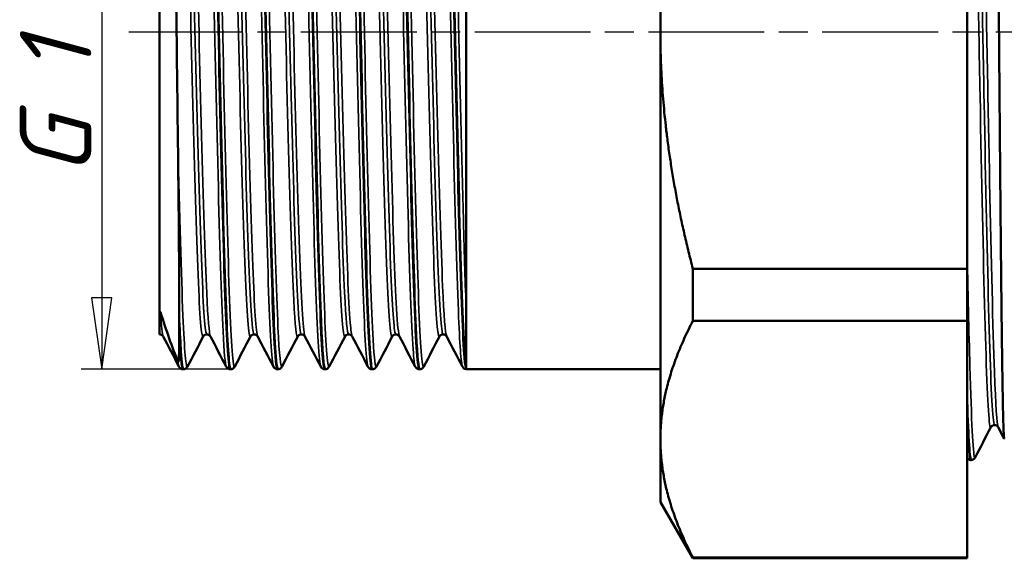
# Model space of a CAD drawing. Header units: millimetres. Extents: x -127 to 533, y -69 to 356.
# Tile 12 of 18: x 28 to 76, y 180 to 206. Entities that reach past the tile are written whole.
import ezdxf

# ---------------------------------------------------------------- set-up
doc = ezdxf.new("R2010")
doc.units = ezdxf.units.MM
doc.linetypes.add('CHAIN', pattern=[0.7087, 0.4724, -0.0591, 0.1181, -0.0591])
for name, color, linetype, lineweight in [('Видимые тонкие (ГОСТ)', 7, 'Continuous', 35), ('Видимый контур (ГОСТ)', 7, 'Continuous', 50), ('Осевая линия (ГОСТ)', 7, 'Continuous', 25), ('Размер (ГОСТ)', 7, 'Continuous', 25)]:
    doc.layers.add(name, color=color, linetype=linetype, lineweight=lineweight)
doc.styles.add('Обычный текст (ГОСТ)', font='GOST Common Italic.ttf')
doc.dimstyles.new('Обычный (ГОСТ)', dxfattribs={"dimtxt": 3.5, "dimasz": 3.5, "dimexe": 1, "dimexo": 0, "dimgap": 0.5, "dimtad": 1, "dimrnd": 1e-08, "dimtxsty": 'Обычный текст (ГОСТ)', "dimblk": 'Filled-1', "dimcen": 0.09, "dimdle": 15, "dimclrd": 256, "dimclre": 256, "dimclrt": 256, "dimazin": 2, "dimtfac": 0.714286, "dimtdec": 3, "dimtmove": 0, "dimatfit": 3, "dimfxl": 1, "dimtolj": 1, "dimlwd": 25, "dimlwe": 25, "dimarcsym": 0})

# ---------------------------------------------------------------- blocks, each defined once
blk = doc.blocks.new('Filled-1')
at = {"color": 0}
for p, q in [((0, 0), (-1, 0.143)), ((-1, 0.143), (-1, -0.143)), ((-1, 0), (0, 0)), ((-1, -0.143), (0, 0))]:
    blk.add_line(p, q, dxfattribs=at)
at = {"color": 0, "flags": 128}
blk.add_lwpolyline([(-1, -0.143), (0, 0), (-1, 0.143), (-1, -0.143)], dxfattribs=at)
at = {"color": 0}
blk.add_solid([(-1, -0.143), (0, 0), (-1, 0.143), (-1, -0.143)], dxfattribs=at)
blk = doc.blocks.new('*D12')
at = {"layer": 'Defpoints', "color": 0, "linetype": 'Continuous', "transparency": 16777216}
for p in [(36.749, 221.919), (31.596, 188.919), (37.885, 188.919)]:
    blk.add_point(p, dxfattribs=at)
at = {"layer": 'Размер (ГОСТ)', "linetype": 'Continuous', "lineweight": 25, "transparency": 16777216}
for p, q in [((36.749, 221.919), (30.596, 221.919)), ((31.596, 218.419), (31.596, 192.419)), ((37.885, 188.919), (30.596, 188.919))]:
    blk.add_line(p, q, dxfattribs=at)
at = {"layer": 'Размер (ГОСТ)', "linetype": 'Continuous', "lineweight": 25, "transparency": 16777216, "xscale": 3.5, "yscale": 3.5, "zscale": 3.5}
for p, rotation in [((31.596, 221.919), 90), ((31.596, 188.919), 270)]:
    blk.add_blockref('Filled-1', p, dxfattribs=dict(at, rotation=rotation))
at = {"layer": 'Размер (ГОСТ)', "linetype": 'Continuous', "lineweight": 25, "transparency": 16777216, "insert": (27.594, 196.289), "char_height": 3.5, "attachment_point": 1, "rotation": 90, "style": 'Обычный текст (ГОСТ)'}
blk.add_mtext('\\A1; \\fGOST Common|b0|i1;\\H3.5000;G 1 1/4"', dxfattribs=at)

msp = doc.modelspace()

# ---------------------------------------------------------------- linework, layer by layer
at = {"layer": 'Видимые тонкие (ГОСТ)'}
for points, knots in [([(73.943, 224.764), (73.994, 224.663), (74.044, 224.01), (74.095, 222.837), (74.173, 221.029), (74.252, 217.995), (74.33, 214.321), (74.408, 210.659), (74.486, 206.382), (74.564, 202.313), (74.642, 198.252), (74.719, 194.421), (74.797, 191.552), (74.875, 188.689), (74.953, 186.801), (75.03, 186.249), (75.051, 186.101), (75.072, 186.049), (75.093, 186.092)], [28.310649, 28.310649, 28.310649, 28.310649, 28.726659, 28.726659, 28.726659, 29.367744, 29.367744, 29.367744, 30.006803, 30.006803, 30.006803, 30.644523, 30.644523, 30.644523, 31.281117, 31.281117, 31.281117, 31.452242, 31.452242, 31.452242, 31.452242]), ([(74.122, 224.662), (74.18, 224.656), (74.237, 223.942), (74.295, 222.569), (74.373, 220.704), (74.451, 217.634), (74.529, 213.951), (74.607, 210.276), (74.685, 206.012), (74.763, 201.98), (74.841, 197.956), (74.919, 194.183), (74.997, 191.387), (75.074, 188.595), (75.152, 186.791), (75.23, 186.319), (75.244, 186.233), (75.258, 186.192), (75.272, 186.193)], [28.274334, 28.274334, 28.274334, 28.274334, 28.745635, 28.745635, 28.745635, 29.386205, 29.386205, 29.386205, 30.025354, 30.025354, 30.025354, 30.663295, 30.663295, 30.663295, 31.300241, 31.300241, 31.300241, 31.415927, 31.415927, 31.415927, 31.415927]), ([(74.301, 224.769), (74.311, 224.789), (74.321, 224.787), (74.331, 224.763), (74.409, 224.573), (74.487, 223.025), (74.565, 220.416), (74.643, 217.812), (74.721, 214.167), (74.799, 210.178), (74.876, 206.197), (74.954, 201.894), (75.032, 198.094), (75.11, 194.241), (75.189, 190.926), (75.268, 188.797), (75.329, 187.145), (75.39, 186.214), (75.451, 186.09)], [28.238018, 28.238018, 28.238018, 28.238018, 28.320401, 28.320401, 28.320401, 28.959475, 28.959475, 28.959475, 29.597208, 29.597208, 29.597208, 30.233812, 30.233812, 30.233812, 30.879038, 30.879038, 30.879038, 31.379611, 31.379611, 31.379611, 31.379611]), ([(36.53, 221.786), (36.537, 221.8), (36.544, 221.805), (36.551, 221.8), (36.633, 221.748), (36.714, 220.441), (36.796, 218.153), (36.878, 215.866), (36.959, 212.611), (37.041, 209.066), (37.122, 205.523), (37.204, 201.711), (37.286, 198.424), (37.367, 195.138), (37.449, 192.397), (37.53, 190.77), (37.582, 189.74), (37.634, 189.16), (37.685, 189.058)], [6.240079, 6.240079, 6.240079, 6.240079, 6.297654, 6.297654, 6.297654, 6.963642, 6.963642, 6.963642, 7.629441, 7.629441, 7.629441, 8.295055, 8.295055, 8.295055, 8.960487, 8.960487, 8.960487, 9.381671, 9.381671, 9.381671, 9.381671]), ([(36.949, 221.779), (36.979, 221.722), (37.01, 221.496), (37.041, 221.1), (37.122, 220.047), (37.204, 217.799), (37.286, 214.822), (37.367, 211.847), (37.449, 208.162), (37.53, 204.533), (37.612, 200.905), (37.694, 197.357), (37.775, 194.624), (37.857, 191.892), (37.938, 189.992), (38.02, 189.319), (38.048, 189.087), (38.076, 189.001), (38.104, 189.057)], [12.609477, 12.609477, 12.609477, 12.609477, 12.860191, 12.860191, 12.860191, 13.525804, 13.525804, 13.525804, 14.191236, 14.191236, 14.191236, 14.856491, 14.856491, 14.856491, 15.521571, 15.521571, 15.521571, 15.75107, 15.75107, 15.75107, 15.75107]), ([(38.841, 221.78), (38.893, 221.876), (38.946, 221.484), (38.998, 220.614), (39.079, 219.258), (39.161, 216.75), (39.242, 213.608), (39.324, 210.467), (39.405, 206.712), (39.487, 203.121), (39.568, 199.531), (39.649, 196.127), (39.731, 193.613), (39.812, 191.099), (39.894, 189.491), (39.975, 189.121), (39.982, 189.088), (39.99, 189.065), (39.997, 189.051)], [12.523264, 12.523264, 12.523264, 12.523264, 12.949475, 12.949475, 12.949475, 13.61374, 13.61374, 13.61374, 14.277854, 14.277854, 14.277854, 14.94182, 14.94182, 14.94182, 15.605641, 15.605641, 15.605641, 15.664857, 15.664857, 15.664857, 15.664857]), ([(39.26, 221.786), (39.336, 221.637), (39.411, 220.431), (39.487, 218.371), (39.568, 216.15), (39.649, 212.952), (39.731, 209.437), (39.812, 205.922), (39.894, 202.113), (39.975, 198.797), (40.056, 195.482), (40.138, 192.68), (40.219, 190.971), (40.285, 189.596), (40.35, 188.935), (40.416, 189.054)], [18.892663, 18.892663, 18.892663, 18.892663, 19.508604, 19.508604, 19.508604, 20.172569, 20.172569, 20.172569, 20.836391, 20.836391, 20.836391, 21.500072, 21.500072, 21.500072, 22.034255, 22.034255, 22.034255, 22.034255]), ([(41.153, 221.784), (41.167, 221.813), (41.181, 221.805), (41.195, 221.758), (41.277, 221.494), (41.358, 219.991), (41.439, 217.559), (41.522, 215.071), (41.606, 211.626), (41.689, 207.965), (41.771, 204.36), (41.853, 200.571), (41.935, 197.39), (42.016, 194.211), (42.098, 191.66), (42.18, 190.271), (42.223, 189.547), (42.266, 189.141), (42.308, 189.059)], [18.806449, 18.806449, 18.806449, 18.806449, 18.922712, 18.922712, 18.922712, 19.585745, 19.585745, 19.585745, 20.26427, 20.26427, 20.26427, 20.9325, 20.9325, 20.9325, 21.600273, 21.600273, 21.600273, 21.948042, 21.948042, 21.948042, 21.948042]), ([(41.571, 221.778), (41.611, 221.703), (41.65, 221.356), (41.689, 220.739), (41.771, 219.445), (41.853, 216.975), (41.935, 213.846), (42.016, 210.719), (42.098, 206.953), (42.18, 203.336), (42.262, 199.721), (42.344, 196.278), (42.426, 193.725), (42.508, 191.174), (42.589, 189.529), (42.671, 189.133), (42.69, 189.042), (42.708, 189.017), (42.727, 189.054)], [25.175848, 25.175848, 25.175848, 25.175848, 25.495019, 25.495019, 25.495019, 26.163249, 26.163249, 26.163249, 26.831022, 26.831022, 26.831022, 27.498355, 27.498355, 27.498355, 28.165261, 28.165261, 28.165261, 28.317441, 28.317441, 28.317441, 28.317441]), ([(43.464, 221.782), (43.526, 221.896), (43.589, 221.306), (43.651, 220.059), (43.733, 218.429), (43.814, 215.687), (43.896, 212.402), (43.977, 209.118), (44.059, 205.313), (44.14, 201.774), (44.222, 198.237), (44.303, 194.988), (44.385, 192.701), (44.463, 190.501), (44.541, 189.204), (44.62, 189.051)], [25.089634, 25.089634, 25.089634, 25.089634, 25.598193, 25.598193, 25.598193, 26.263203, 26.263203, 26.263203, 26.927878, 26.927878, 26.927878, 27.592235, 27.592235, 27.592235, 28.231227, 28.231227, 28.231227, 28.231227]), ([(43.883, 221.786), (43.887, 221.778), (43.891, 221.767), (43.896, 221.752), (43.977, 221.469), (44.059, 219.942), (44.14, 217.487), (44.222, 215.034), (44.303, 211.669), (44.385, 208.089), (44.466, 204.511), (44.547, 200.741), (44.629, 197.559), (44.71, 194.379), (44.792, 191.806), (44.873, 190.372), (44.928, 189.4), (44.983, 188.955), (45.038, 189.057)], [31.459033, 31.459033, 31.459033, 31.459033, 31.493952, 31.493952, 31.493952, 32.158628, 32.158628, 32.158628, 32.822985, 32.822985, 32.822985, 33.487037, 33.487037, 33.487037, 34.150801, 34.150801, 34.150801, 34.600626, 34.600626, 34.600626, 34.600626]), ([(45.775, 221.78), (45.804, 221.837), (45.832, 221.748), (45.861, 221.508), (45.943, 220.822), (46.025, 218.902), (46.106, 216.148), (46.188, 213.399), (46.27, 209.835), (46.351, 206.201), (46.433, 202.57), (46.515, 198.892), (46.596, 195.929), (46.678, 192.969), (46.759, 190.743), (46.841, 189.711), (46.871, 189.33), (46.901, 189.113), (46.931, 189.058)], [31.37282, 31.37282, 31.37282, 31.37282, 31.60552, 31.60552, 31.60552, 32.272651, 32.272651, 32.272651, 32.938961, 32.938961, 32.938961, 33.604511, 33.604511, 33.604511, 34.269362, 34.269362, 34.269362, 34.514412, 34.514412, 34.514412, 34.514412]), ([(46.194, 221.78), (46.247, 221.675), (46.299, 221.08), (46.351, 220.021), (46.433, 218.373), (46.515, 215.614), (46.596, 212.317), (46.678, 209.024), (46.759, 205.215), (46.841, 201.68), (46.922, 198.149), (47.004, 194.913), (47.085, 192.642), (47.167, 190.373), (47.248, 189.083), (47.329, 189.037), (47.336, 189.033), (47.343, 189.038), (47.35, 189.051)], [37.742219, 37.742219, 37.742219, 37.742219, 38.16971, 38.16971, 38.16971, 38.835261, 38.835261, 38.835261, 39.500112, 39.500112, 39.500112, 40.164324, 40.164324, 40.164324, 40.827956, 40.827956, 40.827956, 40.883811, 40.883811, 40.883811, 40.883811]), ([(48.087, 221.786), (48.161, 221.922), (48.234, 221.051), (48.308, 219.305), (48.39, 217.382), (48.471, 214.412), (48.552, 211.006), (48.634, 207.582), (48.716, 203.741), (48.798, 200.282), (48.879, 196.839), (48.961, 193.797), (49.042, 191.786), (49.109, 190.136), (49.176, 189.188), (49.242, 189.053)], [37.656005, 37.656005, 37.656005, 37.656005, 38.258497, 38.258497, 38.258497, 38.921899, 38.921899, 38.921899, 39.588794, 39.588794, 39.588794, 40.252834, 40.252834, 40.252834, 40.797598, 40.797598, 40.797598, 40.797598]), ([(48.506, 221.784), (48.521, 221.755), (48.537, 221.683), (48.552, 221.565), (48.634, 220.947), (48.716, 219.093), (48.798, 216.387), (48.879, 213.694), (48.961, 210.174), (49.042, 206.556), (49.124, 202.931), (49.205, 199.229), (49.287, 196.221), (49.333, 194.503), (49.38, 193.01), (49.427, 191.847)], [44.025404, 44.025404, 44.025404, 44.025404, 44.152648, 44.152648, 44.152648, 44.819544, 44.819544, 44.819544, 45.483584, 45.483584, 45.483584, 46.149141, 46.149141, 46.149141, 46.529299, 46.529299, 46.529299, 46.529299]), ([(35.408, 220.301), (35.431, 220.26), (35.454, 220.134), (35.477, 219.921), (35.56, 219.137), (35.644, 217.188), (35.728, 214.498), (35.812, 211.808), (35.895, 208.397), (35.979, 205.007), (36.063, 201.618), (36.146, 198.274), (36.23, 195.703), (36.314, 193.133), (36.397, 191.353), (36.481, 190.751), (36.509, 190.551), (36.536, 190.482), (36.564, 190.537)], [6.330562, 6.330562, 6.330562, 6.330562, 6.51619, 6.51619, 6.51619, 7.19901, 7.19901, 7.19901, 7.881613, 7.881613, 7.881613, 8.564004, 8.564004, 8.564004, 9.246187, 9.246187, 9.246187, 9.472155, 9.472155, 9.472155, 9.472155]), ([(35.583, 220.199), (35.618, 220.2), (35.652, 220.014), (35.686, 219.636), (35.77, 218.708), (35.854, 216.633), (35.938, 213.866), (36.021, 211.1), (36.105, 207.66), (36.189, 204.299), (36.273, 200.939), (36.357, 197.682), (36.441, 195.238), (36.524, 192.795), (36.608, 191.182), (36.692, 190.752), (36.708, 190.671), (36.723, 190.632), (36.739, 190.634)], [6.283185, 6.283185, 6.283185, 6.283185, 6.56199, 6.56199, 6.56199, 7.245973, 7.245973, 7.245973, 7.929742, 7.929742, 7.929742, 8.613302, 8.613302, 8.613302, 9.296656, 9.296656, 9.296656, 9.424778, 9.424778, 9.424778, 9.424778]), ([(35.758, 220.305), (35.832, 220.44), (35.905, 219.671), (35.979, 218.108), (36.063, 216.329), (36.146, 213.535), (36.23, 210.335), (36.314, 207.135), (36.397, 203.552), (36.481, 200.363), (36.565, 197.176), (36.648, 194.406), (36.732, 192.656), (36.793, 191.385), (36.853, 190.658), (36.914, 190.536)], [6.235808, 6.235808, 6.235808, 6.235808, 6.835454, 6.835454, 6.835454, 7.517845, 7.517845, 7.517845, 8.200028, 8.200028, 8.200028, 8.882008, 8.882008, 8.882008, 9.377401, 9.377401, 9.377401, 9.377401]), ([(37.72, 220.306), (37.725, 220.297), (37.73, 220.284), (37.735, 220.266), (37.818, 219.97), (37.902, 218.484), (37.985, 216.132), (38.069, 213.78), (38.152, 210.578), (38.236, 207.22), (38.319, 203.863), (38.403, 200.374), (38.486, 197.508), (38.57, 194.642), (38.653, 192.42), (38.736, 191.322), (38.783, 190.712), (38.829, 190.451), (38.876, 190.539)], [12.613747, 12.613747, 12.613747, 12.613747, 12.654132, 12.654132, 12.654132, 13.335155, 13.335155, 13.335155, 14.015999, 14.015999, 14.015999, 14.696668, 14.696668, 14.696668, 15.377165, 15.377165, 15.377165, 15.75534, 15.75534, 15.75534, 15.75534]), ([(37.895, 220.203), (37.913, 220.205), (37.93, 220.155), (37.948, 220.053), (38.032, 219.57), (38.115, 217.912), (38.199, 215.439), (38.282, 212.966), (38.366, 209.697), (38.45, 206.341), (38.533, 202.987), (38.617, 199.57), (38.701, 196.833), (38.784, 194.097), (38.868, 192.06), (38.951, 191.165), (38.984, 190.811), (39.017, 190.636), (39.051, 190.638)], [12.566371, 12.566371, 12.566371, 12.566371, 12.710498, 12.710498, 12.710498, 13.392708, 13.392708, 13.392708, 14.074742, 14.074742, 14.074742, 14.756603, 14.756603, 14.756603, 15.438296, 15.438296, 15.438296, 15.707963, 15.707963, 15.707963, 15.707963]), ([(38.07, 220.3), (38.125, 220.402), (38.18, 220.006), (38.236, 219.127), (38.319, 217.799), (38.403, 215.378), (38.486, 212.389), (38.57, 209.401), (38.653, 205.865), (38.736, 202.548), (38.82, 199.231), (38.903, 196.155), (38.987, 193.986), (39.066, 191.917), (39.146, 190.687), (39.226, 190.531)], [12.518994, 12.518994, 12.518994, 12.518994, 12.96984, 12.96984, 12.96984, 13.650509, 13.650509, 13.650509, 14.331006, 14.331006, 14.331006, 15.011336, 15.011336, 15.011336, 15.660586, 15.660586, 15.660586, 15.660586]), ([(40.031, 220.304), (40.1, 220.166), (40.169, 219.246), (40.237, 217.659), (40.321, 215.733), (40.404, 212.837), (40.487, 209.597), (40.57, 206.358), (40.654, 202.796), (40.737, 199.682), (40.82, 196.567), (40.904, 193.921), (40.987, 192.314), (41.054, 191.026), (41.12, 190.412), (41.187, 190.534)], [18.896933, 18.896933, 18.896933, 18.896933, 19.456778, 19.456778, 19.456778, 20.136188, 20.136188, 20.136188, 20.81546, 20.81546, 20.81546, 21.494595, 21.494595, 21.494595, 22.038525, 22.038525, 22.038525, 22.038525]), ([(40.206, 220.207), (40.289, 220.206), (40.372, 219.041), (40.455, 216.958), (40.538, 214.86), (40.622, 211.846), (40.705, 208.568), (40.789, 205.29), (40.872, 201.772), (40.955, 198.775), (41.039, 195.779), (41.122, 193.325), (41.206, 191.943), (41.258, 191.081), (41.31, 190.642), (41.362, 190.639)], [18.849556, 18.849556, 18.849556, 18.849556, 19.525141, 19.525141, 19.525141, 20.205767, 20.205767, 20.205767, 20.886257, 20.886257, 20.886257, 21.566613, 21.566613, 21.566613, 21.991149, 21.991149, 21.991149, 21.991149]), ([(40.381, 220.299), (40.417, 220.368), (40.452, 220.235), (40.487, 219.895), (40.57, 219.091), (40.654, 217.136), (40.737, 214.451), (40.82, 211.767), (40.904, 208.373), (40.987, 205), (41.07, 201.628), (41.153, 198.301), (41.237, 195.736), (41.322, 193.108), (41.407, 191.301), (41.493, 190.724), (41.507, 190.623), (41.522, 190.56), (41.537, 190.533)], [18.802179, 18.802179, 18.802179, 18.802179, 19.090029, 19.090029, 19.090029, 19.769301, 19.769301, 19.769301, 20.448436, 20.448436, 20.448436, 21.127441, 21.127441, 21.127441, 21.823172, 21.823172, 21.823172, 21.943772, 21.943772, 21.943772, 21.943772]), ([(42.343, 220.299), (42.395, 220.196), (42.447, 219.653), (42.499, 218.693), (42.583, 217.15), (42.666, 214.544), (42.75, 211.441), (42.834, 208.34), (42.917, 204.765), (43.001, 201.495), (43.085, 198.227), (43.168, 195.285), (43.252, 193.31), (43.334, 191.369), (43.416, 190.374), (43.498, 190.531)], [25.180118, 25.180118, 25.180118, 25.180118, 25.604862, 25.604862, 25.604862, 26.287599, 26.287599, 26.287599, 26.969912, 26.969912, 26.969912, 27.651816, 27.651816, 27.651816, 28.321711, 28.321711, 28.321711, 28.321711]), ([(42.518, 220.204), (42.586, 220.197), (42.654, 219.421), (42.723, 217.968), (42.807, 216.184), (42.89, 213.394), (42.974, 210.205), (43.058, 207.018), (43.142, 203.456), (43.226, 200.297), (43.309, 197.139), (43.393, 194.405), (43.477, 192.691), (43.542, 191.35), (43.608, 190.641), (43.673, 190.634)], [25.132741, 25.132741, 25.132741, 25.132741, 25.690232, 25.690232, 25.690232, 26.373934, 26.373934, 26.373934, 27.057223, 27.057223, 27.057223, 27.740117, 27.740117, 27.740117, 28.274334, 28.274334, 28.274334, 28.274334]), ([(42.693, 220.303), (42.712, 220.341), (42.731, 220.32), (42.75, 220.235), (42.834, 219.868), (42.917, 218.309), (43.001, 215.899), (43.085, 213.49), (43.168, 210.247), (43.252, 206.875), (43.335, 203.505), (43.419, 200.031), (43.503, 197.205), (43.586, 194.381), (43.67, 192.226), (43.753, 191.206), (43.785, 190.819), (43.817, 190.597), (43.848, 190.538)], [25.085364, 25.085364, 25.085364, 25.085364, 25.24144, 25.24144, 25.24144, 25.923753, 25.923753, 25.923753, 26.605657, 26.605657, 26.605657, 27.28717, 27.28717, 27.28717, 27.968307, 27.968307, 27.968307, 28.226957, 28.226957, 28.226957, 28.226957]), ([(44.654, 220.299), (44.687, 220.237), (44.721, 219.994), (44.754, 219.568), (44.838, 218.508), (44.921, 216.322), (45.004, 213.482), (45.087, 210.644), (45.171, 207.173), (45.254, 203.818), (45.341, 200.317), (45.428, 196.969), (45.515, 194.557), (45.599, 192.228), (45.683, 190.788), (45.767, 190.55), (45.781, 190.509), (45.795, 190.504), (45.81, 190.533)], [31.463303, 31.463303, 31.463303, 31.463303, 31.735578, 31.735578, 31.735578, 32.415077, 32.415077, 32.415077, 33.094297, 33.094297, 33.094297, 33.803216, 33.803216, 33.803216, 34.487602, 34.487602, 34.487602, 34.604896, 34.604896, 34.604896, 34.604896]), ([(44.829, 220.199), (44.88, 220.196), (44.931, 219.778), (44.981, 218.956), (45.065, 217.606), (45.148, 215.177), (45.232, 212.196), (45.319, 209.073), (45.407, 205.367), (45.494, 201.952), (45.578, 198.665), (45.662, 195.673), (45.746, 193.631), (45.826, 191.701), (45.905, 190.635), (45.985, 190.631)], [31.415927, 31.415927, 31.415927, 31.415927, 31.830093, 31.830093, 31.830093, 32.510674, 32.510674, 32.510674, 33.223377, 33.223377, 33.223377, 33.909192, 33.909192, 33.909192, 34.557519, 34.557519, 34.557519, 34.557519]), ([(45.004, 220.307), (45.004, 220.307), (45.004, 220.307), (45.004, 220.307), (45.087, 220.466), (45.171, 219.437), (45.254, 217.443), (45.341, 215.361), (45.428, 212.241), (45.515, 208.812), (45.599, 205.501), (45.683, 201.927), (45.767, 198.872), (45.85, 195.822), (45.934, 193.311), (46.018, 191.887), (46.065, 191.085), (46.112, 190.631), (46.16, 190.539)], [31.36855, 31.36855, 31.36855, 31.36855, 31.368918, 31.368918, 31.368918, 32.048138, 32.048138, 32.048138, 32.757057, 32.757057, 32.757057, 33.441443, 33.441443, 33.441443, 34.124877, 34.124877, 34.124877, 34.510142, 34.510142, 34.510142, 34.510142]), ([(46.965, 220.303), (46.984, 220.269), (47.002, 220.18), (47.021, 220.034), (47.104, 219.371), (47.187, 217.545), (47.271, 214.948), (47.354, 212.354), (47.437, 209.009), (47.521, 205.636), (47.604, 202.238), (47.688, 198.834), (47.772, 196.17), (47.856, 193.512), (47.939, 191.607), (48.023, 190.87), (48.056, 190.582), (48.088, 190.473), (48.121, 190.538)], [37.746489, 37.746489, 37.746489, 37.746489, 37.896578, 37.896578, 37.896578, 38.57624, 38.57624, 38.57624, 39.255341, 39.255341, 39.255341, 39.939342, 39.939342, 39.939342, 40.621559, 40.621559, 40.621559, 40.888081, 40.888081, 40.888081, 40.888081]), ([(47.14, 220.199), (47.178, 220.2), (47.216, 219.972), (47.253, 219.515), (47.337, 218.501), (47.42, 216.362), (47.504, 213.562), (47.588, 210.742), (47.672, 207.27), (47.756, 203.909), (47.84, 200.556), (47.924, 197.338), (48.007, 194.956), (48.091, 192.58), (48.175, 191.053), (48.258, 190.709), (48.271, 190.657), (48.284, 190.631), (48.296, 190.633)], [37.699112, 37.699112, 37.699112, 37.699112, 38.006226, 38.006226, 38.006226, 38.6867, 38.6867, 38.6867, 39.372177, 39.372177, 39.372177, 40.055843, 40.055843, 40.055843, 40.737965, 40.737965, 40.737965, 40.840704, 40.840704, 40.840704, 40.840704]), ([(47.315, 220.304), (47.384, 220.428), (47.452, 219.778), (47.521, 218.426), (47.604, 216.767), (47.688, 214.062), (47.772, 210.902), (47.856, 207.75), (47.939, 204.168), (48.023, 200.936), (48.107, 197.71), (48.19, 194.855), (48.274, 192.989), (48.339, 191.516), (48.405, 190.667), (48.471, 190.534)], [37.651735, 37.651735, 37.651735, 37.651735, 38.209182, 38.209182, 38.209182, 38.893184, 38.893184, 38.893184, 39.5754, 39.5754, 39.5754, 40.256094, 40.256094, 40.256094, 40.793328, 40.793328, 40.793328, 40.793328]), ([(35.325, 199.932), (35.407, 196.499), (35.488, 193.5), (35.57, 191.558), (35.644, 189.795), (35.719, 188.914), (35.793, 189.051)], [8.195488, 8.195488, 8.195488, 8.195488, 8.86248, 8.86248, 8.86248, 9.467885, 9.467885, 9.467885, 9.467885]), ([(73.927, 195.011), (73.973, 192.737), (74.019, 190.708), (74.065, 189.079), (74.142, 186.387), (74.218, 184.801), (74.294, 184.614), (74.304, 184.592), (74.313, 184.59), (74.322, 184.609)], [30.369004, 30.369004, 30.369004, 30.369004, 30.747499, 30.747499, 30.747499, 31.372981, 31.372981, 31.372981, 31.449667, 31.449667, 31.449667, 31.449667])]:
    msp.add_open_spline(points, degree=3, knots=knots, dxfattribs=at)
for points in [[(34.471, 191.72), (34.515, 191.02), (34.559, 190.624), (34.603, 190.539)], [(34.427, 190.631), (34.427, 190.631), (34.427, 190.631), (34.428, 190.631)], [(35.325, 189.291), (35.341, 189.162), (35.358, 189.084), (35.374, 189.054)]]:
    msp.add_open_spline(points, degree=3, dxfattribs=at)
at = {"layer": 'Видимый контур (ГОСТ)'}
for p, q in [((58.927, 225.337), (58.927, 205.419)), ((49.427, 188.919), (49.427, 221.919)), ((34.427, 220.246), (34.427, 191.455)), ((73.927, 193.84), (73.927, 216.997)), ((58.927, 205.419), (58.927, 185.5)), ((60.514, 191.289), (60.514, 193.84)), ((60.514, 193.84), (73.927, 193.84)), ((73.927, 193.84), (73.927, 191.289)), ((34.427, 190.631), (34.427, 191.455)), ((35.392, 190.889), (35.392, 191.322)), ((60.514, 191.289), (73.927, 191.289)), ((73.927, 179.711), (73.927, 191.289)), ((34.427, 190.631), (34.427, 190.631)), ((34.428, 190.631), (34.427, 190.631)), ((35.593, 188.919), (35.574, 188.919)), ((37.905, 188.919), (37.885, 188.919)), ((40.216, 188.919), (40.197, 188.919)), ((42.527, 188.919), (42.508, 188.919)), ((44.839, 188.919), (44.819, 188.919)), ((47.15, 188.919), (47.131, 188.919)), ((49.427, 188.993), (49.427, 188.933)), ((49.427, 188.919), (58.927, 188.919)), ((75.744, 185.524), (75.451, 186.087)), ((58.927, 185.5), (58.927, 182.419)), ((74.126, 184.479), (74.118, 184.479)), ((58.927, 182.419), (60.514, 179.669)), ((60.514, 179.669), (60.514, 179.711)), ((60.514, 179.711), (73.927, 179.711)), ((60.514, 179.669), (73.927, 179.669)), ((73.927, 179.711), (73.927, 179.669))]:
    msp.add_line(p, q, dxfattribs=at)
for points, knots in [([(36.729, 221.91), (36.773, 221.911), (36.817, 221.568), (36.86, 220.883), (36.942, 219.608), (37.023, 217.159), (37.105, 214.043), (37.186, 210.928), (37.268, 207.166), (37.349, 203.535), (37.431, 199.906), (37.512, 196.432), (37.594, 193.831), (37.675, 191.231), (37.757, 189.521), (37.838, 189.054), (37.854, 188.964), (37.869, 188.92), (37.885, 188.922)], [6.282305, 6.282305, 6.282305, 6.282305, 6.639405, 6.639405, 6.639405, 7.303976, 7.303976, 7.303976, 7.968362, 7.968362, 7.968362, 8.632569, 8.632569, 8.632569, 9.2966, 9.2966, 9.2966, 9.424778, 9.424778, 9.424778, 9.424778]), ([(37.905, 188.919), (37.83, 188.921), (37.756, 189.959), (37.681, 191.865), (37.6, 193.942), (37.519, 197.039), (37.438, 200.518), (37.352, 204.168), (37.267, 208.214), (37.182, 211.745), (37.1, 215.128), (37.019, 218.016), (36.937, 219.808), (36.874, 221.184), (36.812, 221.908), (36.749, 221.914)], [-15.708843, -15.708843, -15.708843, -15.708843, -15.101094, -15.101094, -15.101094, -14.438753, -14.438753, -14.438753, -13.743697, -13.743697, -13.743697, -13.077699, -13.077699, -13.077699, -12.566371, -12.566371, -12.566371, -12.566371]), ([(39.041, 221.918), (39.046, 221.919), (39.052, 221.913), (39.058, 221.9), (39.14, 221.725), (39.221, 220.301), (39.302, 217.922), (39.384, 215.543), (39.465, 212.223), (39.546, 208.648), (39.627, 205.073), (39.709, 201.265), (39.79, 198.008), (39.871, 194.752), (39.953, 192.067), (40.034, 190.507), (40.088, 189.465), (40.142, 188.929), (40.197, 188.925)], [12.565491, 12.565491, 12.565491, 12.565491, 12.614238, 12.614238, 12.614238, 13.277289, 13.277289, 13.277289, 13.94019, 13.94019, 13.94019, 14.602944, 14.602944, 14.602944, 15.265555, 15.265555, 15.265555, 15.707963, 15.707963, 15.707963, 15.707963]), ([(40.216, 188.925), (40.187, 188.922), (40.159, 189.069), (40.13, 189.371), (40.048, 190.217), (39.967, 192.277), (39.886, 195.125), (39.805, 197.971), (39.724, 201.588), (39.642, 205.23), (39.561, 208.87), (39.48, 212.514), (39.399, 215.411), (39.315, 218.391), (39.232, 220.559), (39.148, 221.448), (39.119, 221.76), (39.09, 221.914), (39.06, 221.911)], [-21.992029, -21.992029, -21.992029, -21.992029, -21.756566, -21.756566, -21.756566, -21.094048, -21.094048, -21.094048, -20.431799, -20.431799, -20.431799, -19.769806, -19.769806, -19.769806, -19.089087, -19.089087, -19.089087, -18.849556, -18.849556, -18.849556, -18.849556]), ([(41.352, 221.91), (41.404, 221.908), (41.455, 221.425), (41.507, 220.475), (41.59, 218.961), (41.672, 216.276), (41.755, 212.988), (41.837, 209.728), (41.918, 205.899), (42, 202.297), (42.082, 198.697), (42.164, 195.349), (42.245, 192.949), (42.327, 190.55), (42.409, 189.113), (42.49, 188.938), (42.496, 188.925), (42.502, 188.919), (42.508, 188.919)], [18.848676, 18.848676, 18.848676, 18.848676, 19.271037, 19.271037, 19.271037, 19.943777, 19.943777, 19.943777, 20.6107, 20.6107, 20.6107, 21.277171, 21.277171, 21.277171, 21.943207, 21.943207, 21.943207, 21.991149, 21.991149, 21.991149, 21.991149]), ([(42.528, 188.922), (42.461, 188.926), (42.395, 189.739), (42.329, 191.271), (42.247, 193.155), (42.165, 196.114), (42.084, 199.534), (42.002, 202.952), (41.921, 206.809), (41.839, 210.303), (41.757, 213.796), (41.676, 216.905), (41.594, 218.986), (41.52, 220.881), (41.446, 221.913), (41.372, 221.918)], [-28.275214, -28.275214, -28.275214, -28.275214, -27.733823, -27.733823, -27.733823, -27.068207, -27.068207, -27.068207, -26.402995, -26.402995, -26.402995, -25.738172, -25.738172, -25.738172, -25.132741, -25.132741, -25.132741, -25.132741]), ([(43.663, 221.915), (43.68, 221.917), (43.697, 221.869), (43.713, 221.769), (43.795, 221.279), (43.876, 219.548), (43.957, 216.933), (44.039, 214.32), (44.12, 210.84), (44.201, 207.213), (44.283, 203.588), (44.364, 199.838), (44.445, 196.736), (44.527, 193.636), (44.608, 191.204), (44.689, 189.941), (44.733, 189.267), (44.776, 188.928), (44.819, 188.927)], [25.131861, 25.131861, 25.131861, 25.131861, 25.267396, 25.267396, 25.267396, 25.931142, 25.931142, 25.931142, 26.594559, 26.594559, 26.594559, 27.257661, 27.257661, 27.257661, 27.920465, 27.920465, 27.920465, 28.274334, 28.274334, 28.274334, 28.274334]), ([(44.839, 188.922), (44.821, 188.92), (44.803, 188.977), (44.785, 189.094), (44.704, 189.624), (44.623, 191.389), (44.541, 194.024), (44.46, 196.659), (44.379, 200.148), (44.298, 203.772), (44.216, 207.396), (44.135, 211.133), (44.054, 214.215), (43.973, 217.296), (43.892, 219.702), (43.811, 220.938), (43.768, 221.585), (43.726, 221.91), (43.683, 221.91)], [-34.558399, -34.558399, -34.558399, -34.558399, -34.411475, -34.411475, -34.411475, -33.749003, -33.749003, -33.749003, -33.086667, -33.086667, -33.086667, -32.424463, -32.424463, -32.424463, -31.762387, -31.762387, -31.762387, -31.415927, -31.415927, -31.415927, -31.415927]), ([(45.975, 221.914), (46.037, 221.91), (46.099, 221.207), (46.161, 219.864), (46.242, 218.096), (46.324, 215.232), (46.405, 211.866), (46.487, 208.503), (46.568, 204.66), (46.65, 201.132), (46.731, 197.608), (46.812, 194.421), (46.894, 192.228), (46.973, 190.099), (47.052, 188.921), (47.131, 188.919)], [31.415047, 31.415047, 31.415047, 31.415047, 31.920332, 31.920332, 31.920332, 32.585289, 32.585289, 32.585289, 33.249502, 33.249502, 33.249502, 33.913032, 33.913032, 33.913032, 34.557519, 34.557519, 34.557519, 34.557519]), ([(47.15, 188.925), (47.094, 188.927), (47.037, 189.509), (46.981, 190.636), (46.899, 192.258), (46.818, 194.998), (46.737, 198.291), (46.655, 201.583), (46.574, 205.407), (46.492, 208.971), (46.411, 212.535), (46.33, 215.818), (46.248, 218.142), (46.167, 220.465), (46.086, 221.815), (46.004, 221.913), (46.001, 221.917), (45.998, 221.919), (45.994, 221.918)], [-40.841584, -40.841584, -40.841584, -40.841584, -40.380431, -40.380431, -40.380431, -39.716573, -39.716573, -39.716573, -39.052884, -39.052884, -39.052884, -38.38936, -38.38936, -38.38936, -37.725997, -37.725997, -37.725997, -37.699112, -37.699112, -37.699112, -37.699112]), ([(48.286, 221.912), (48.314, 221.915), (48.342, 221.776), (48.37, 221.493), (48.451, 220.671), (48.533, 218.636), (48.614, 215.808), (48.695, 212.967), (48.777, 209.343), (48.858, 205.686), (48.94, 202.044), (49.021, 198.393), (49.102, 195.484), (49.183, 192.573), (49.265, 190.423), (49.346, 189.48), (49.373, 189.168), (49.4, 188.984), (49.427, 188.933)], [37.698232, 37.698232, 37.698232, 37.698232, 37.926819, 37.926819, 37.926819, 38.588787, 38.588787, 38.588787, 39.253699, 39.253699, 39.253699, 39.916005, 39.916005, 39.916005, 40.57907, 40.57907, 40.57907, 40.798726, 40.798726, 40.798726, 40.798726]), ([(49.427, 188.993), (49.345, 189.339), (49.263, 190.941), (49.182, 193.465), (49.1, 195.988), (49.019, 199.417), (48.937, 203.039), (48.855, 206.66), (48.774, 210.451), (48.692, 213.626), (48.611, 216.8), (48.529, 219.337), (48.447, 220.711), (48.4, 221.506), (48.353, 221.909), (48.306, 221.911)], [-47.029122, -47.029122, -47.029122, -47.029122, -46.363369, -46.363369, -46.363369, -45.697822, -45.697822, -45.697822, -45.032478, -45.032478, -45.032478, -44.367333, -44.367333, -44.367333, -43.982297, -43.982297, -43.982297, -43.982297]), ([(34.955, 221.161), (34.978, 221.201), (35.001, 220.906), (35.049, 219.61), (35.074, 218.553), (35.124, 215.796), (35.149, 214.118), (35.199, 210.352), (35.224, 208.298), (35.275, 204.075), (35.3, 201.948), (35.325, 199.932)], [-3.083803, -3.083803, -3.083803, -3.083803, -2.520022, -2.520022, -1.8975, -1.8975, -1.269988, -1.269988, -0.637488, -0.637488, 0, 0, 0, 0]), ([(75.75, 185.526), (75.746, 185.516), (75.742, 185.525), (75.716, 185.701), (75.695, 186.354), (75.652, 188.601), (75.631, 190.181), (75.588, 194.077), (75.567, 196.362), (75.524, 201.349), (75.502, 204.006), (75.459, 209.35), (75.438, 211.985), (75.395, 216.883), (75.373, 219.096), (75.352, 220.941)], [-4.929053, -4.929053, -4.929053, -4.929053, -4.777155, -4.777155, -3.99674, -3.99674, -3.210203, -3.210203, -2.417339, -2.417339, -1.618019, -1.618019, -0.812213, -0.812213, 0, 0, 0, 0]), ([(35.325, 199.932), (35.347, 198.175), (35.362, 196.53), (35.384, 193.583), (35.391, 192.31), (35.392, 191.322)], [-1.125885, -1.125885, -1.125885, -1.125885, -0.570012, -0.570012, 0, 0, 0, 0]), ([(34.471, 191.72), (34.471, 191.721), (34.47, 191.723), (34.469, 191.725), (34.469, 191.727), (34.468, 191.729), (34.468, 191.729), (34.467, 191.731), (34.467, 191.731), (34.466, 191.732), (34.466, 191.732), (34.465, 191.733), (34.464, 191.734), (34.463, 191.735), (34.463, 191.735), (34.46, 191.735), (34.458, 191.733), (34.452, 191.72), (34.447, 191.696), (34.437, 191.613), (34.431, 191.539), (34.427, 191.455)], [-0.8267781, -0.8267781, -0.8267781, -0.8267781, -0.8199137, -0.8199137, -0.8147747, -0.8147747, -0.8118411, -0.8118411, -0.8095722, -0.8095722, -0.8071202, -0.8071202, -0.8034675, -0.8034675, -0.7964286, -0.7964286, -0.7673663, -0.7673663, -0.6784622, -0.6784622, -0.5248082, -0.5248082, -0.5248082, -0.5248082]), ([(35.325, 189.291), (35.185, 189.637), (35.043, 190.017), (34.758, 190.831), (34.616, 191.261), (34.471, 191.72)], [-0.3958348, -0.3958348, -0.3958348, -0.3958348, -0.1941185, -0.1941185, 0, 0, 0, 0]), ([(35.593, 188.927), (35.553, 188.925), (35.513, 189.213), (35.473, 189.792), (35.446, 190.18), (35.419, 190.694), (35.392, 191.322)], [-9.4256579, -9.4256579, -9.4256579, -9.4256579, -9.0979603, -9.0979603, -9.0979603, -8.8783047, -8.8783047, -8.8783047, -8.8783047]), ([(35.392, 190.889), (35.391, 189.776), (35.375, 189.427), (35.354, 189.292), (35.347, 189.274), (35.339, 189.272), (35.337, 189.272), (35.334, 189.275), (35.333, 189.275), (35.332, 189.277), (35.332, 189.278), (35.331, 189.279), (35.331, 189.279), (35.33, 189.28), (35.33, 189.28), (35.329, 189.281), (35.329, 189.282), (35.328, 189.283), (35.328, 189.284), (35.326, 189.287), (35.326, 189.289), (35.325, 189.291)], [-0.1114566, -0.1114566, -0.1114566, -0.1114566, -0.0343974, -0.0343974, -0.0089669, -0.0089669, -0.0042569, -0.0042569, -0.0029501, -0.0029501, -0.0024189, -0.0024189, -0.0021182, -0.0021182, -0.0018698, -0.0018698, -0.0015891, -0.0015891, -0.0011503, -0.0011503, 0, 0, 0, 0]), ([(34.603, 190.53), (34.599, 190.538), (34.592, 190.553), (34.557, 190.586), (34.539, 190.6), (34.492, 190.622), (34.46, 190.631), (34.428, 190.631)], [0, 0, 0, 0, 0.03594691, 0.03594691, 0.05480058, 0.05480058, 0.07435611, 0.07435611, 0.07435611, 0.07435611]), ([(36.739, 190.631), (36.694, 190.631), (36.65, 190.613), (36.6, 190.579), (36.587, 190.564), (36.571, 190.542), (36.567, 190.535), (36.564, 190.53)], [0, 0, 0, 0, 0.02780794, 0.02780794, 0.05196491, 0.05196491, 0.07432403, 0.07432403, 0.07432403, 0.07432403]), ([(36.914, 190.53), (36.91, 190.538), (36.903, 190.553), (36.868, 190.586), (36.851, 190.6), (36.803, 190.622), (36.771, 190.631), (36.739, 190.631)], [0, 0, 0, 0, 0.03594691, 0.03594691, 0.05480058, 0.05480058, 0.07435611, 0.07435611, 0.07435611, 0.07435611]), ([(39.051, 190.631), (39.005, 190.631), (38.962, 190.613), (38.911, 190.579), (38.898, 190.564), (38.882, 190.542), (38.878, 190.535), (38.876, 190.53)], [0, 0, 0, 0, 0.02780794, 0.02780794, 0.05196491, 0.05196491, 0.07432403, 0.07432403, 0.07432403, 0.07432403]), ([(39.226, 190.53), (39.222, 190.538), (39.215, 190.553), (39.18, 190.586), (39.162, 190.6), (39.114, 190.622), (39.083, 190.631), (39.051, 190.631)], [0, 0, 0, 0, 0.03594691, 0.03594691, 0.05480058, 0.05480058, 0.07435611, 0.07435611, 0.07435611, 0.07435611]), ([(41.362, 190.631), (41.316, 190.631), (41.273, 190.613), (41.223, 190.579), (41.21, 190.564), (41.193, 190.542), (41.189, 190.535), (41.187, 190.53)], [0, 0, 0, 0, 0.02780794, 0.02780794, 0.05196491, 0.05196491, 0.07432403, 0.07432403, 0.07432403, 0.07432403]), ([(41.537, 190.53), (41.533, 190.538), (41.526, 190.553), (41.491, 190.586), (41.474, 190.6), (41.426, 190.622), (41.394, 190.631), (41.362, 190.631)], [0, 0, 0, 0, 0.03594691, 0.03594691, 0.05480058, 0.05480058, 0.07435611, 0.07435611, 0.07435611, 0.07435611]), ([(43.673, 190.631), (43.628, 190.631), (43.584, 190.613), (43.534, 190.579), (43.521, 190.564), (43.505, 190.542), (43.501, 190.535), (43.498, 190.53)], [0, 0, 0, 0, 0.02780794, 0.02780794, 0.05196491, 0.05196491, 0.07432403, 0.07432403, 0.07432403, 0.07432403]), ([(43.848, 190.53), (43.844, 190.538), (43.837, 190.553), (43.802, 190.586), (43.785, 190.6), (43.737, 190.622), (43.705, 190.631), (43.673, 190.631)], [0, 0, 0, 0, 0.03594691, 0.03594691, 0.05480058, 0.05480058, 0.07435611, 0.07435611, 0.07435611, 0.07435611]), ([(45.985, 190.631), (45.939, 190.631), (45.896, 190.613), (45.846, 190.579), (45.832, 190.564), (45.816, 190.542), (45.812, 190.535), (45.81, 190.53)], [0, 0, 0, 0, 0.02780794, 0.02780794, 0.05196491, 0.05196491, 0.07432403, 0.07432403, 0.07432403, 0.07432403]), ([(46.16, 190.53), (46.156, 190.538), (46.149, 190.553), (46.114, 190.586), (46.096, 190.6), (46.049, 190.622), (46.017, 190.631), (45.985, 190.631)], [0, 0, 0, 0, 0.03594691, 0.03594691, 0.05480058, 0.05480058, 0.07435611, 0.07435611, 0.07435611, 0.07435611]), ([(48.296, 190.631), (48.251, 190.631), (48.207, 190.613), (48.157, 190.579), (48.144, 190.564), (48.128, 190.542), (48.124, 190.535), (48.121, 190.53)], [0, 0, 0, 0, 0.02780794, 0.02780794, 0.05196491, 0.05196491, 0.07432403, 0.07432403, 0.07432403, 0.07432403]), ([(48.471, 190.53), (48.467, 190.538), (48.46, 190.553), (48.425, 190.586), (48.408, 190.6), (48.36, 190.622), (48.328, 190.631), (48.296, 190.631)], [0, 0, 0, 0, 0.03594691, 0.03594691, 0.05480058, 0.05480058, 0.07435611, 0.07435611, 0.07435611, 0.07435611]), ([(35.573, 188.919), (35.527, 188.92), (35.484, 188.938), (35.428, 188.976), (35.411, 188.996), (35.387, 189.026), (35.38, 189.039), (35.374, 189.05)], [0, 0, 0, 0, 0.02673794, 0.02673794, 0.05147124, 0.05147124, 0.07398509, 0.07398509, 0.07398509, 0.07398509]), ([(35.793, 189.05), (35.783, 189.032), (35.771, 189.01), (35.729, 188.97), (35.71, 188.955), (35.66, 188.929), (35.627, 188.92), (35.593, 188.919)], [0, 0, 0, 0, 0.03594127, 0.03594127, 0.05464525, 0.05464525, 0.07402176, 0.07402176, 0.07402176, 0.07402176]), ([(37.885, 188.919), (37.838, 188.92), (37.795, 188.938), (37.739, 188.976), (37.722, 188.996), (37.699, 189.026), (37.691, 189.039), (37.685, 189.05)], [0, 0, 0, 0, 0.02673794, 0.02673794, 0.05147124, 0.05147124, 0.07398509, 0.07398509, 0.07398509, 0.07398509]), ([(38.104, 189.05), (38.095, 189.032), (38.082, 189.01), (38.041, 188.97), (38.022, 188.955), (37.971, 188.929), (37.939, 188.92), (37.905, 188.919)], [0, 0, 0, 0, 0.03594127, 0.03594127, 0.05464525, 0.05464525, 0.07402176, 0.07402176, 0.07402176, 0.07402176]), ([(40.196, 188.919), (40.15, 188.92), (40.106, 188.938), (40.05, 188.976), (40.033, 188.996), (40.01, 189.026), (40.003, 189.039), (39.997, 189.05)], [0, 0, 0, 0, 0.02673794, 0.02673794, 0.05147124, 0.05147124, 0.07398509, 0.07398509, 0.07398509, 0.07398509]), ([(40.416, 189.05), (40.406, 189.032), (40.394, 189.01), (40.352, 188.97), (40.333, 188.955), (40.283, 188.929), (40.25, 188.92), (40.216, 188.919)], [0, 0, 0, 0, 0.03594127, 0.03594127, 0.05464525, 0.05464525, 0.07402176, 0.07402176, 0.07402176, 0.07402176]), ([(42.508, 188.919), (42.461, 188.92), (42.418, 188.938), (42.362, 188.976), (42.345, 188.996), (42.322, 189.026), (42.314, 189.039), (42.308, 189.05)], [0, 0, 0, 0, 0.02673794, 0.02673794, 0.05147124, 0.05147124, 0.07398509, 0.07398509, 0.07398509, 0.07398509]), ([(42.727, 189.05), (42.718, 189.032), (42.705, 189.01), (42.663, 188.97), (42.645, 188.955), (42.594, 188.929), (42.561, 188.92), (42.528, 188.919)], [0, 0, 0, 0, 0.03594127, 0.03594127, 0.05464525, 0.05464525, 0.07402176, 0.07402176, 0.07402176, 0.07402176]), ([(44.819, 188.919), (44.773, 188.92), (44.729, 188.938), (44.673, 188.976), (44.656, 188.996), (44.633, 189.026), (44.626, 189.039), (44.62, 189.05)], [0, 0, 0, 0, 0.02673794, 0.02673794, 0.05147124, 0.05147124, 0.07398509, 0.07398509, 0.07398509, 0.07398509]), ([(45.038, 189.05), (45.029, 189.032), (45.017, 189.01), (44.975, 188.97), (44.956, 188.955), (44.905, 188.929), (44.873, 188.92), (44.839, 188.919)], [0, 0, 0, 0, 0.03594127, 0.03594127, 0.05464525, 0.05464525, 0.07402176, 0.07402176, 0.07402176, 0.07402176]), ([(47.13, 188.919), (47.084, 188.92), (47.041, 188.938), (46.985, 188.976), (46.968, 188.996), (46.944, 189.026), (46.937, 189.039), (46.931, 189.05)], [0, 0, 0, 0, 0.02673794, 0.02673794, 0.05147124, 0.05147124, 0.07398509, 0.07398509, 0.07398509, 0.07398509]), ([(47.35, 189.05), (47.34, 189.032), (47.328, 189.01), (47.286, 188.97), (47.267, 188.955), (47.217, 188.929), (47.184, 188.92), (47.15, 188.919)], [0, 0, 0, 0, 0.03594127, 0.03594127, 0.05464525, 0.05464525, 0.07402176, 0.07402176, 0.07402176, 0.07402176]), ([(49.427, 188.92), (49.381, 188.925), (49.34, 188.944), (49.288, 188.984), (49.273, 189.003), (49.253, 189.03), (49.247, 189.041), (49.242, 189.05)], [0, 0, 0, 0, 0.02675084, 0.02675084, 0.0522488, 0.0522488, 0.07107842, 0.07107842, 0.07107842, 0.07107842]), ([(74.126, 184.481), (74.061, 184.485), (73.996, 185.485), (73.932, 187.368), (73.93, 187.414), (73.928, 187.462), (73.927, 187.51)], [-31.4166161, -31.4166161, -31.4166161, -31.4166161, -30.8845365, -30.8845365, -30.8845365, -30.8713046, -30.8713046, -30.8713046, -30.8713046]), ([(75.272, 186.191), (75.227, 186.191), (75.183, 186.174), (75.132, 186.139), (75.118, 186.123), (75.1, 186.1), (75.096, 186.092), (75.093, 186.087)], [0, 0, 0, 0, 0.02745473, 0.02745473, 0.05146238, 0.05146238, 0.074177, 0.074177, 0.074177, 0.074177]), ([(75.451, 186.087), (75.446, 186.096), (75.439, 186.111), (75.403, 186.146), (75.385, 186.159), (75.336, 186.182), (75.304, 186.191), (75.272, 186.191)], [0, 0, 0, 0, 0.03588007, 0.03588007, 0.05469033, 0.05469033, 0.0742083, 0.0742083, 0.0742083, 0.0742083]), ([(74.118, 184.479), (74.072, 184.48), (74.029, 184.498), (73.973, 184.536), (73.957, 184.555), (73.937, 184.58), (73.931, 184.59), (73.927, 184.598)], [0, 0, 0, 0, 0.02664203, 0.02664203, 0.05117085, 0.05117085, 0.06751068, 0.06751068, 0.06751068, 0.06751068]), ([(74.322, 184.607), (74.313, 184.59), (74.302, 184.569), (74.261, 184.529), (74.242, 184.514), (74.192, 184.489), (74.16, 184.48), (74.126, 184.479)], [0, 0, 0, 0, 0.03570734, 0.03570734, 0.0543047, 0.0543047, 0.07357468, 0.07357468, 0.07357468, 0.07357468])]:
    msp.add_open_spline(points, degree=3, knots=knots, dxfattribs=at)
for points, weights in [([(60.514, 216.997), (58.927, 210.881), (58.927, 205.419)], [1.01549453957, 1.03740226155, 1]), ([(58.927, 205.419), (58.927, 199.956), (60.514, 193.84)], [1, 1.03740226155, 1.01549453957]), ([(60.514, 191.289), (58.927, 188.231), (58.927, 185.5)], [1.01549453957, 1.03740226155, 1]), ([(58.927, 185.5), (58.927, 182.769), (60.514, 179.711)], [1, 1.03740226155, 1.01549453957])]:
    msp.add_rational_spline(points, weights, degree=2, dxfattribs=at)
for points in [[(35.392, 190.889), (35.453, 189.602), (35.513, 188.93), (35.574, 188.923)], [(35.374, 189.05), (35.117, 189.544), (34.86, 190.037), (34.603, 190.53)], [(36.564, 190.53), (36.307, 190.037), (36.05, 189.544), (35.793, 189.05)], [(37.685, 189.05), (37.428, 189.544), (37.171, 190.037), (36.914, 190.53)], [(38.876, 190.53), (38.618, 190.037), (38.361, 189.544), (38.104, 189.05)], [(39.997, 189.05), (39.74, 189.544), (39.483, 190.037), (39.226, 190.53)], [(41.187, 190.53), (40.93, 190.037), (40.673, 189.544), (40.416, 189.05)], [(42.308, 189.05), (42.051, 189.544), (41.794, 190.037), (41.537, 190.53)], [(43.498, 190.53), (43.241, 190.037), (42.984, 189.544), (42.727, 189.05)], [(44.62, 189.05), (44.363, 189.544), (44.105, 190.037), (43.848, 190.53)], [(45.81, 190.53), (45.553, 190.037), (45.296, 189.544), (45.038, 189.05)], [(46.931, 189.05), (46.674, 189.544), (46.417, 190.037), (46.16, 190.53)], [(48.121, 190.53), (47.864, 190.037), (47.607, 189.544), (47.35, 189.05)], [(49.242, 189.05), (48.985, 189.544), (48.728, 190.037), (48.471, 190.53)], [(73.927, 187.278), (73.99, 185.462), (74.054, 184.48), (74.118, 184.479)], [(75.093, 186.087), (74.836, 185.593), (74.579, 185.1), (74.322, 184.607)]]:
    msp.add_open_spline(points, degree=3, dxfattribs=at)
at = {"layer": 'Осевая линия (ГОСТ)', "linetype": 'CHAIN', "ltscale": 11.993792}
msp.add_line((115.007, 205.419), (32.915, 205.419), dxfattribs=at)

# ---------------------------------------------------------------- dimensions: what is measured, and where the dimension line sits
at = {"layer": 'Размер (ГОСТ)', "linetype": 'Continuous', "lineweight": 25}
dim = msp.add_linear_dim(base=(31.596, 188.919), p1=(36.749, 221.919), p2=(37.885, 188.919), angle=90, text=' \\fGOST Common|b0|i1;\\H3.5000;G 1 1/4"', dimstyle='Обычный (ГОСТ)', override={"dimgap": 0.5, "dimdec": 2, "dimtol": 0, "dimlim": 0, "dimtp": 0, "dimtm": 0, "dimtdec": 3, "dimtofl": 0, "dimatfit": 1}, dxfattribs=at)
dim.commit()
dim.dimension.update_dxf_attribs({"geometry": '*D12', "text_midpoint": (31.596, 205.419), "dimtype": 160})

doc.saveas('drawing.dxf')
